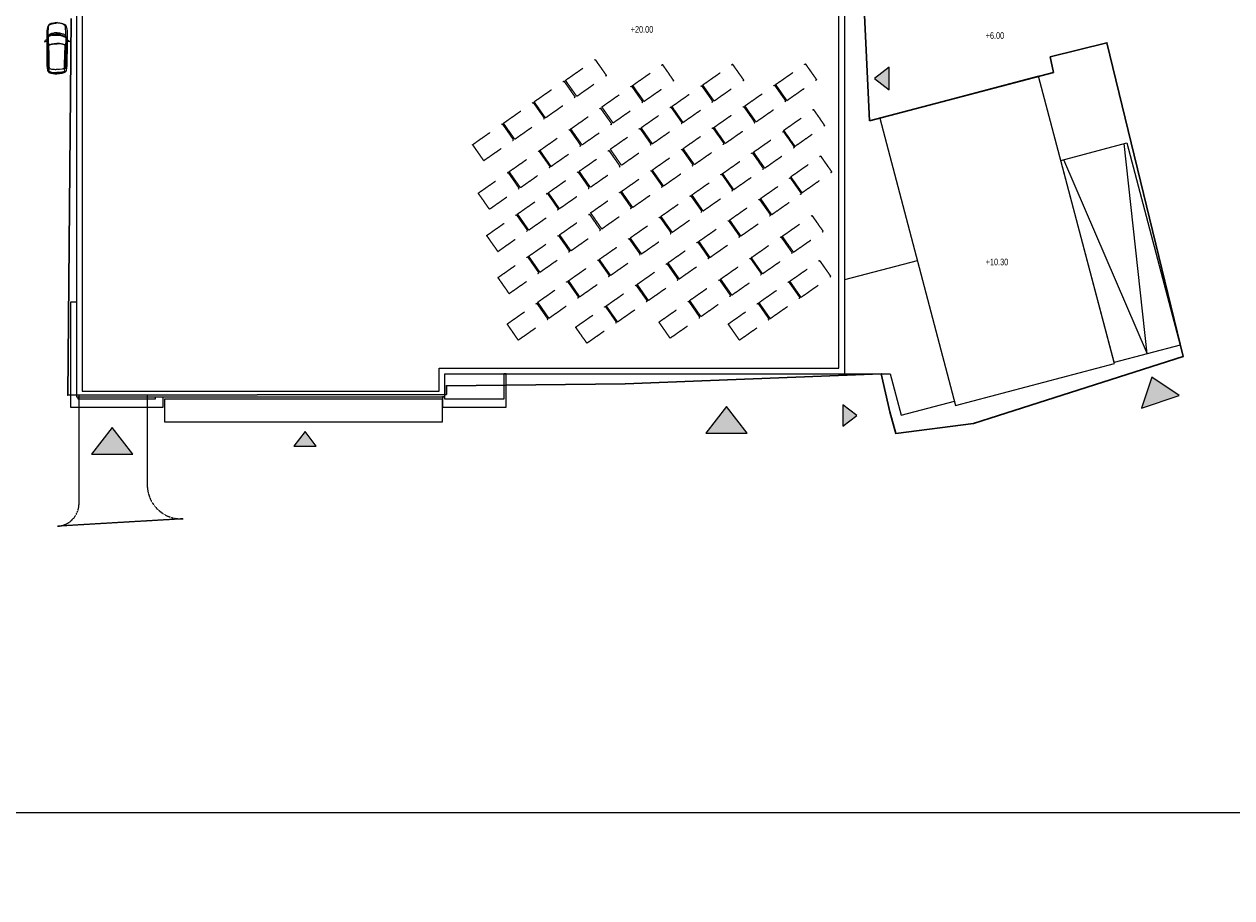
# Model space of a CAD drawing. Header units: millimetres. Extents: x -409347 to -76892, y 286088 to 1850972.
# Tile 164 of 256: x -300074 to -193800, y 634860 to 711723. Entities that reach past the tile are written whole.
import ezdxf

# ---------------------------------------------------------------- set-up
doc = ezdxf.new("R2010")
doc.units = ezdxf.units.MM
doc.linetypes.add('DGN Style 2', pattern=[3.08948, 1.853688, -1.235792])
for name, color, linetype, lineweight in [('A_P_ALLG_RWO_X_X', 20, 'Continuous', 30), ('A_P_AUSA_STR_V_X', 57, 'DGN Style 2', 0), ('A_P_AUSA_STR_X_X', 251, 'Continuous', 0), ('A_P_DACH_AUF_X_X', 141, 'Continuous', 0), ('A_P_TEXT_100_X_T', 80, 'Continuous', 0), ('A_P_WAND_BET_A_X', 25, 'Continuous', 0), ('A_P_WAND_BET_V_X', 131, 'DGN Style 2', 0), ('A_XT_PEOPLE', 5, 'Continuous', 0)]:
    doc.layers.add(name, color=color, linetype=linetype, lineweight=lineweight)
doc.styles.add('HPP200-35', font='arial.ttf', dxfattribs={"width": 0.714286, "height": 0.7})

# ---------------------------------------------------------------- blocks, each defined once
blk = doc.blocks.new('*U199')
at = {"layer": 'A_XT_PEOPLE', "extrusion": (0, 0, -1), "flags": 128}
for points in [[(-0.00757, 0.00689), (-0.00701, 0.00718), (-0.00652, 0.00736), (-0.00601, 0.00752), (-0.00552, 0.0079), (-0.00517, 0.00839), (-0.00479, 0.00881), (-0.0043, 0.00895), (-0.00439, 0.00845), (-0.00465, 0.00804), (-0.00487, 0.00756), (-0.00493, 0.00706), (-0.00554, 0.0071), (-0.00672, 0.00726)], [(0.01746, 0.00487), (0.01786, 0.00446), (0.01806, 0.00373), (0.0182, 0.00309), (0.01836, 0.00226), (0.01846, 0.00153), (0.0185, 0.00089), (0.01853, 0.00023), (0.01855, -0.00046), (0.01852, -0.0014)], [(0.01748, 0.00483), (0.01776, 0.00412), (0.01815, 0.00222), (0.01825, 0.00109), (0.01827, 0.00057), (0.01825, -0.00117)], [(0.01692, 0.0046), (0.01709, 0.00408), (0.01742, 0.00361), (0.01754, 0.00299), (0.01762, 0.0024), (0.01768, 0.00183), (0.01771, 0.00125), (0.01772, -0.00008), (0.01769, -0.00069), (0.01764, -0.00135)], [(-0.00481, 0.00737), (-0.00213, 0.00719), (0.00175, 0.00699), (0.0025, 0.00697), (0.00424, 0.00687), (0.00522, 0.00673), (0.00805, 0.0065), (0.0099, 0.00648), (0.01258, 0.00621), (0.01485, 0.00587), (0.016, 0.00568), (0.01648, 0.00557), (0.01708, 0.00532), (0.01748, 0.00485), (0.01703, 0.0046), (0.01654, 0.00461), (0.01572, 0.00447), (0.01509, 0.00438), (0.01459, 0.00437), (0.01325, 0.00456), (0.01229, 0.00461), (0.00485, 0.00522), (0.00398, 0.00525), (-0.00038, 0.00559), (-0.00146, 0.00572), (-0.00211, 0.00583)], [(0.01512, 0.00439), (0.01489, 0.00396), (0.01512, 0.00353), (0.01531, 0.00274), (0.01537, 0.00082), (0.01536, 0.0002), (0.01533, -0.00037), (0.01525, -0.00121)], [(0.01097, 0.00533), (0.01312, 0.00507), (0.01373, 0.00504), (0.01525, 0.00517), (0.01449, 0.00549), (0.01382, 0.00557), (0.01314, 0.00562), (0.01201, 0.00581)], [(-0.00672, 0.00709), (-0.00529, 0.00694), (-0.00285, 0.00653), (-0.00214, 0.00633), (-0.00152, 0.00623), (-0.00042, 0.00606), (0.00198, 0.00588), (0.00848, 0.00526), (0.00942, 0.00522), (0.01037, 0.00524), (0.01096, 0.00533), (0.01148, 0.0055), (0.01201, 0.00602)], [(0.01201, 0.00602), (0.01194, 0.00627)], [(0.01108, 0.00592), (0.01064, 0.00549), (0.01014, 0.00543), (0.00893, 0.00548), (0.00817, 0.00553), (0.00425, 0.00589), (0.0038, 0.00651)], [(0.0109, 0.00594), (0.01108, 0.00592)], [(0.00905, 0.00612), (0.0109, 0.00594)], [(0.00385, 0.00652), (0.0067, 0.00629), (0.00788, 0.00624), (0.00905, 0.00612)], [(0.0038, 0.00651), (0.00387, 0.00651)], [(0.00357, 0.00609), (0.00371, 0.00571)], [(0.00288, 0.00695), (0.00357, 0.00609)], [(-0.00494, 0.00707), (-0.00353, 0.00683), (-0.00142, 0.00642), (-0.00026, 0.00626), (0.0005, 0.0062), (0.00215, 0.00602), (0.00272, 0.00597), (0.00271, 0.00653), (0.00219, 0.00667), (0.00136, 0.00668), (-0.00061, 0.00684), (-0.00322, 0.00702), (-0.00419, 0.00707), (-0.00494, 0.00713)], [(-0.0113, 0.00036), (-0.01122, 0.00101), (-0.01104, 0.00227), (-0.01089, 0.00277), (-0.01036, 0.00426), (-0.01015, 0.00473), (-0.00988, 0.00521), (-0.00955, 0.00569), (-0.00919, 0.00615), (-0.00873, 0.00651), (-0.00824, 0.0067), (-0.00771, 0.00678), (-0.00701, 0.00682), (-0.0064, 0.00679), (-0.00566, 0.00671), (-0.00345, 0.00636), (-0.00294, 0.00626), (-0.00241, 0.00614), (-0.00208, 0.00576), (-0.00213, 0.00513), (-0.00242, 0.00442), (-0.00267, 0.00363), (-0.00281, 0.00306), (-0.00307, 0.00163), (-0.0032, 0.00071), (-0.00327, -0.00011)], [(-0.00958, 0.00287), (-0.00939, 0.00343), (-0.00922, 0.00392), (-0.00901, 0.00441), (-0.00879, 0.00489), (-0.00815, 0.00617), (-0.00783, 0.00657), (-0.00692, 0.00658), (-0.00636, 0.00657), (-0.0046, 0.00639), (-0.004, 0.0063), (-0.00315, 0.00611), (-0.00261, 0.00597), (-0.00227, 0.00554), (-0.0025, 0.00479), (-0.00275, 0.00405), (-0.00288, 0.00358), (-0.00303, 0.00299), (-0.00317, 0.0023), (-0.00327, 0.00174), (-0.00334, 0.00119), (-0.00347, -0.0001)], [(-0.01129, 0.0004), (-0.0113, -0.00025), (-0.01126, -0.00152), (-0.01116, -0.00204), (-0.01081, -0.00358), (-0.01066, -0.00407), (-0.01045, -0.00458), (-0.01017, -0.00509), (-0.00986, -0.00559), (-0.00945, -0.006), (-0.00899, -0.00624), (-0.00847, -0.00638), (-0.00778, -0.00651), (-0.00716, -0.00655), (-0.00642, -0.00655), (-0.00418, -0.00647), (-0.00367, -0.00642), (-0.00313, -0.00636), (-0.00276, -0.00603), (-0.00274, -0.00539), (-0.00294, -0.00466), (-0.0031, -0.00383), (-0.00317, -0.00326), (-0.00326, -0.0018), (-0.00329, -0.00088), (-0.00327, -0.00005)], [(-0.00639, 0.00746), (-0.00622, 0.00745)], [(-0.01856, 0.00079), (-0.01847, 0.00158), (-0.01838, 0.00224), (-0.01806, 0.00335), (-0.01758, 0.00493), (-0.01728, 0.0057), (-0.01703, 0.00628), (-0.01664, 0.00676), (-0.01617, 0.007), (-0.01544, 0.00728), (-0.01455, 0.00751), (-0.01403, 0.0076), (-0.01351, 0.00767), (-0.01224, 0.00779), (-0.01156, 0.00781), (-0.00972, 0.00778), (-0.00639, 0.00746)], [(-0.00672, 0.00726), (-0.00671, 0.00729)], [(-0.00691, 0.00722), (-0.00672, 0.00709)], [(-0.00709, 0.00723), (-0.00688, 0.0072)], [(-0.01856, 0.00081), (-0.01856, 0.00001), (-0.01854, -0.00065), (-0.01835, -0.00179), (-0.01806, -0.00342), (-0.01785, -0.00422), (-0.01766, -0.00482), (-0.01734, -0.00535), (-0.01689, -0.00563), (-0.0162, -0.006), (-0.01534, -0.00633), (-0.01484, -0.00648), (-0.01433, -0.00661), (-0.01308, -0.00687), (-0.01241, -0.00696), (-0.01058, -0.00715), (-0.00706, -0.00722)], [(-0.00722, 0.00755), (-0.00709, 0.00723)], [(-0.00763, 0.00678), (-0.00757, 0.00689)], [(-0.0098, 0.00128), (-0.00942, 0.00213), (-0.00914, 0.00301), (-0.00852, 0.00447), (-0.00769, 0.00615)], [(-0.00777, 0.0062), (-0.00825, 0.00571), (-0.00832, 0.0052), (-0.00898, 0.00394)], [(-0.00777, 0.00619), (-0.008, 0.00569), (-0.00823, 0.00522), (-0.00921, 0.00312), (-0.00953, 0.00223), (-0.00969, 0.00168), (-0.00964, 0.0023), (-0.00915, 0.00364)], [(-0.00867, 0.00653), (-0.00915, 0.00673), (-0.00994, 0.00677), (-0.01081, 0.00679), (-0.01462, 0.00675), (-0.01639, 0.00657)], [(-0.01009, 0.00155), (-0.01057, 0.00037), (-0.01071, -0.0001), (-0.01047, -0.00054), (-0.0104, 0.00003), (-0.01027, 0.00052), (-0.01018, 0.00103), (-0.01004, 0.0016), (-0.00916, 0.00359), (-0.00949, 0.00309), (-0.01007, 0.00165)], [(-0.00932, 0.00191), (-0.00929, 0.00214)], [(-0.00931, 0.00219), (-0.00943, 0.0016), (-0.00951, 0.00108), (-0.00978, -0.00121), (-0.00981, -0.00216), (-0.00979, -0.00273), (-0.00993, -0.00213), (-0.00988, -0.00124)], [(-0.00937, 0.00215), (-0.00931, 0.00219)], [(-0.00972, -0.00268), (-0.00972, -0.00176), (-0.00955, 0.00028), (-0.00932, 0.00191)], [(-0.00937, 0.00216), (-0.00947, 0.00195)], [(-0.00947, 0.00195), (-0.00959, 0.00104), (-0.00966, 0.00059)], [(-0.00966, 0.00059), (-0.00982, -0.00037)], [(-0.01003, 0.00053), (-0.0099, 0.0015), (-0.00974, 0.00228)], [(-0.01005, 0.00033), (-0.01006, -0.0003), (-0.01002, -0.00107)], [(-0.01006, 0.00029), (-0.01003, 0.00053)], [(-0.01007, 0.00165), (-0.01009, 0.00154)], [(-0.01618, 0.00692), (-0.01661, 0.00656), (-0.01697, 0.00607), (-0.01721, 0.00547), (-0.0174, 0.00495), (-0.01698, 0.00547), (-0.01675, 0.00597), (-0.0165, 0.00641), (-0.01613, 0.00691)], [(-0.01613, 0.00691), (-0.01619, 0.00691)], [(-0.01742, 0.00487), (-0.01748, 0.00433), (-0.01772, 0.00388), (-0.01786, 0.00341), (-0.01797, 0.00288), (-0.01812, 0.00233), (-0.01822, 0.0018), (-0.01833, 0.00077)], [(-0.0179, -0.00337), (-0.01789, -0.00283), (-0.01808, -0.00236), (-0.01817, -0.00187), (-0.01822, -0.00134), (-0.0183, -0.00077), (-0.01833, -0.00023), (-0.01833, 0.0008)], [(0.01685, -0.00737), (0.0172, -0.00702), (0.01748, -0.00631), (0.01769, -0.0057), (0.01795, -0.0049), (0.01813, -0.00418), (0.01825, -0.00355), (0.01835, -0.0029), (0.01845, -0.00222), (0.01853, -0.00128)], [(0.01825, -0.00117), (0.01823, -0.00138)], [(0.01678, -0.00735), (0.01714, -0.00667), (0.01774, -0.00483), (0.01797, -0.00372), (0.01805, -0.00321), (0.01823, -0.00188), (0.01824, -0.00126)], [(0.01626, -0.00689), (0.01691, -0.00597), (0.01714, -0.00524), (0.01732, -0.00438), (0.01742, -0.00382), (0.01759, -0.0025), (0.01762, -0.00188), (0.01765, -0.00123)], [(0.01676, -0.00738), (0.01685, -0.00737)], [(-0.00566, -0.00731), (-0.00298, -0.00744), (0.0009, -0.00769), (0.00165, -0.00775), (0.00339, -0.00785), (0.00438, -0.00783), (0.00722, -0.00792), (0.00906, -0.00811), (0.01176, -0.00815), (0.01405, -0.00808), (0.01521, -0.00802), (0.0157, -0.00797), (0.01632, -0.00779), (0.01678, -0.00737), (0.01636, -0.00707), (0.01587, -0.00701), (0.01507, -0.00678), (0.01445, -0.00662), (0.01396, -0.00655), (0.01261, -0.00659), (0.01165, -0.00653), (0.00419, -0.00628), (0.00332, -0.00622), (-0.00105, -0.00605), (-0.00214, -0.00605), (-0.0027, -0.00607)], [(0.01625, -0.00706), (0.01626, -0.00689)], [(0.01449, -0.00664), (0.01431, -0.00618), (0.01459, -0.00578), (0.01487, -0.00502), (0.01515, -0.00312), (0.0152, -0.00251), (0.01524, -0.00193), (0.01526, -0.00109)], [(0.01091, -0.00709), (0.01242, -0.00708), (0.01303, -0.00713), (0.01453, -0.00742), (0.01374, -0.00765), (0.01306, -0.00766), (0.01238, -0.00763), (0.01123, -0.00769)], [(-0.00772, -0.00692), (-0.0072, -0.00682), (-0.00641, -0.00682), (-0.0058, -0.00682), (-0.00361, -0.0067), (-0.00288, -0.00659), (-0.00226, -0.00655), (-0.00115, -0.00651), (0.00126, -0.00661), (0.00779, -0.00674), (0.00873, -0.00681), (0.00967, -0.00694), (0.01025, -0.00709), (0.01075, -0.00732), (0.01111, -0.00814)], [(0.01026, -0.0071), (0.01091, -0.00709)], [(0.00305, -0.00746), (0.0059, -0.00756), (0.00708, -0.00764), (0.01011, -0.00769), (0.00991, -0.00722), (0.00942, -0.0071), (0.00821, -0.00701), (0.00745, -0.00697), (0.00352, -0.00688), (0.00306, -0.00745)], [(0.00204, -0.00777), (0.003, -0.00664)], [(-0.00574, -0.007), (-0.00432, -0.00691), (-0.00218, -0.00676), (-0.00101, -0.00673), (-0.00024, -0.00675), (0.00142, -0.00677), (0.00198, -0.00678), (0.00191, -0.00733), (0.00138, -0.00742), (0.00056, -0.00733), (-0.00142, -0.00727), (-0.00342, -0.00717), (-0.005, -0.00708), (-0.00575, -0.00705)], [(-0.0027, -0.00607), (-0.0028, -0.00608)], [(-0.00975, -0.0029), (-0.00963, -0.0034), (-0.00948, -0.0039), (-0.00932, -0.00439), (-0.00884, -0.00574), (-0.00856, -0.00617), (-0.00766, -0.00629), (-0.00711, -0.00633), (-0.00534, -0.00636), (-0.00472, -0.00634), (-0.00387, -0.00624), (-0.00331, -0.00617), (-0.00292, -0.00579), (-0.00306, -0.00501), (-0.00323, -0.00424), (-0.00331, -0.00376), (-0.00338, -0.00316), (-0.00344, -0.00246), (-0.00348, -0.0019), (-0.00349, -0.00134), (-0.00347, -0.00004)], [(-0.00509, -0.00889), (-0.00528, -0.00822), (-0.00555, -0.0076), (-0.00581, -0.00704)], [(-0.00839, -0.0064), (-0.00801, -0.00677), (-0.00749, -0.00703), (-0.00696, -0.00723), (-0.00661, -0.00757), (-0.00631, -0.00798), (-0.00601, -0.00846), (-0.00559, -0.00889)], [(-0.00697, -0.00722), (-0.00696, -0.00722)], [(-0.00807, -0.00721), (-0.00769, -0.0069)], [(-0.00939, -0.00603), (-0.00989, -0.00617), (-0.01068, -0.00612), (-0.01155, -0.00604), (-0.01533, -0.00556), (-0.01707, -0.00519)], [(-0.00998, -0.00401), (-0.00955, -0.0051), (-0.00962, -0.00445), (-0.00985, -0.00375), (-0.01008, -0.00289)], [(-0.00977, -0.00315), (-0.00972, -0.00268)], [(-0.0098, -0.00266), (-0.0098, -0.00267)], [(-0.01013, -0.00299), (-0.01022, -0.00425), (-0.0102, -0.00474), (-0.00984, -0.00509), (-0.00996, -0.00452), (-0.00998, -0.00401), (-0.01005, -0.00351), (-0.0101, -0.00292), (-0.01001, -0.00207)], [(-0.00987, -0.00068), (-0.01004, -0.00133), (-0.01013, -0.00299)], [(-0.0099, -0.00091), (-0.00987, -0.00068)], [(-0.00988, -0.00124), (-0.00989, -0.0007)], [(-0.01001, -0.00207), (-0.0099, -0.00091)], [(-0.00997, -0.00163), (-0.00992, -0.00196)], [(-0.0169, -0.00555), (-0.01728, -0.00515), (-0.01758, -0.00462), (-0.01776, -0.00399), (-0.01788, -0.00346), (-0.01753, -0.00402), (-0.01735, -0.00455), (-0.01716, -0.00501), (-0.0169, -0.00554)]]:
    blk.add_lwpolyline(points, dxfattribs=at)
at = {"layer": 'A_XT_PEOPLE'}
for points in [[(0.00533, -0.00893), (0.00525, -0.00894), (0.00518, -0.00894), (0.0051, -0.0089)], [(0.00559, -0.00889), (0.00551, -0.00893), (0.00542, -0.00893), (0.00533, -0.00893)]]:
    blk.add_open_spline(points, degree=3, dxfattribs=at)
blk = doc.blocks.new('*U208')
at = {"layer": 'A_P_WAND_BET_V_X'}
for points in [[(-7.82, 10.59), (-5.25, 12.47)], [(-5.25, 12.47), (-5.23, 12.43), (-4.24, 11.08)], [(-1.9, 10.27), (0.67, 12.15)], [(0.67, 12.15), (0.7, 12.11), (1.69, 10.76)], [(4.26, 10.44), (6.83, 12.32)], [(6.83, 12.32), (6.86, 12.28), (7.85, 10.93)], [(10.67, 10.61), (13.24, 12.49)], [(13.24, 12.49), (13.27, 12.46), (14.26, 11.11)], [(-6.81, 9.2), (-4.24, 11.08)], [(-0.88, 8.88), (1.69, 10.76)], [(5.28, 9.05), (7.85, 10.93)], [(11.69, 9.23), (14.26, 11.11)], [(-10.54, 8.64), (-7.97, 10.52)], [(-7.97, 10.52), (-7.94, 10.48), (-6.95, 9.13)], [(-6.81, 9.2), (-7.8, 10.55), (-7.82, 10.59)], [(-4.57, 8.32), (-2.01, 10.2)], [(-2.01, 10.2), (-1.98, 10.17), (-0.99, 8.81)], [(-0.88, 8.88), (-1.87, 10.23), (-1.9, 10.27)], [(1.59, 8.49), (4.15, 10.37)], [(4.15, 10.37), (4.18, 10.34), (5.17, 8.99)], [(5.28, 9.05), (4.29, 10.4), (4.26, 10.44)], [(8.01, 8.68), (10.58, 10.56)], [(10.58, 10.56), (10.6, 10.52), (11.59, 9.17)], [(11.69, 9.23), (10.7, 10.58), (10.67, 10.61)], [(-13.2, 6.7), (-10.63, 8.58)], [(-10.63, 8.58), (-10.6, 8.54), (-9.61, 7.19)], [(-9.52, 7.25), (-10.51, 8.6), (-10.54, 8.64)], [(-9.52, 7.25), (-6.95, 9.13)], [(-3.56, 6.93), (-0.99, 8.81)], [(2.6, 7.11), (5.17, 8.99)], [(5.33, 6.73), (7.9, 8.61)], [(7.9, 8.61), (7.93, 8.58), (8.91, 7.22)], [(9.02, 7.29), (8.03, 8.64), (8.01, 8.68)], [(9.02, 7.29), (11.59, 9.17)], [(-7.26, 6.33), (-4.69, 8.21)], [(-4.69, 8.21), (-4.67, 8.17), (-3.68, 6.82)], [(-3.56, 6.93), (-4.55, 8.28), (-4.57, 8.32)], [(-1.08, 6.56), (1.49, 8.44)], [(1.49, 8.44), (1.52, 8.4), (2.51, 7.05)], [(2.6, 7.11), (1.61, 8.46), (1.59, 8.49)], [(11.48, 6.61), (14.05, 8.49)], [(14.05, 8.49), (14.07, 8.45), (15.06, 7.1)], [(-15.88, 4.75), (-13.31, 6.63)], [(-13.31, 6.63), (-13.28, 6.6), (-12.29, 5.25)], [(-12.18, 5.31), (-13.17, 6.66), (-13.2, 6.7)], [(-12.18, 5.31), (-9.61, 7.19)], [(-6.25, 4.94), (-3.68, 6.82)], [(-3.76, 4.61), (-1.19, 6.49)], [(-1.19, 6.49), (-1.16, 6.46), (-0.17, 5.11)], [(-0.06, 5.17), (-1.05, 6.52), (-1.08, 6.56)], [(-0.06, 5.17), (2.51, 7.05)], [(2.66, 4.81), (5.23, 6.69)], [(5.23, 6.69), (5.25, 6.65), (6.24, 5.3)], [(6.35, 5.34), (5.36, 6.7), (5.33, 6.73)], [(6.35, 5.34), (8.91, 7.22)], [(8.86, 4.63), (11.43, 6.51)], [(11.43, 6.51), (11.45, 6.48), (12.44, 5.13)], [(12.49, 5.22), (11.5, 6.57), (11.48, 6.61)], [(12.49, 5.22), (15.06, 7.1)], [(-9.94, 4.38), (-7.37, 6.26)], [(-7.37, 6.26), (-7.35, 6.23), (-6.36, 4.87)], [(-6.25, 4.94), (-7.24, 6.29), (-7.26, 6.33)], [(-14.86, 3.37), (-15.85, 4.72), (-15.88, 4.75)], [(-14.86, 3.37), (-12.29, 5.25)], [(-12.6, 2.45), (-10.03, 4.33)], [(-10.03, 4.33), (-10.01, 4.29), (-9.02, 2.94)], [(-8.93, 2.99), (-9.92, 4.35), (-9.94, 4.38)], [(-8.93, 2.99), (-6.36, 4.87)], [(-6.44, 2.62), (-3.87, 4.5)], [(-3.87, 4.5), (-3.85, 4.46), (-2.86, 3.11)], [(-2.74, 3.23), (-3.73, 4.58), (-3.76, 4.61)], [(-2.74, 3.23), (-0.17, 5.11)], [(-0.02, 2.86), (2.55, 4.74)], [(2.55, 4.74), (2.57, 4.71), (3.56, 3.36)], [(3.67, 3.42), (2.68, 4.77), (2.66, 4.81)], [(3.67, 3.42), (6.24, 5.3)], [(6.18, 2.69), (8.75, 4.57)], [(8.75, 4.57), (8.77, 4.53), (9.76, 3.18)], [(9.87, 3.24), (8.88, 4.6), (8.86, 4.63)], [(9.87, 3.24), (12.44, 5.13)], [(12.18, 2.53), (14.75, 4.42)], [(14.75, 4.42), (14.78, 4.38), (15.77, 3.03)], [(1, 1.48), (3.56, 3.36)], [(-15.28, 0.5), (-12.71, 2.38)], [(-12.71, 2.38), (-12.69, 2.35), (-11.7, 0.99)], [(-11.59, 1.06), (-12.58, 2.41), (-12.6, 2.45)], [(-11.59, 1.06), (-9.02, 2.94)], [(-9.12, 0.67), (-6.55, 2.55)], [(-6.55, 2.55), (-6.53, 2.52), (-5.54, 1.17)], [(-5.43, 1.23), (-6.42, 2.58), (-6.44, 2.62)], [(-5.43, 1.23), (-2.86, 3.11)], [(-2.68, 0.93), (-0.11, 2.81)], [(-0.11, 2.81), (-0.09, 2.77), (0.9, 1.42)], [(1, 1.48), (0.01, 2.83), (-0.02, 2.86)], [(3.52, 0.75), (6.08, 2.63)], [(6.08, 2.63), (6.11, 2.6), (7.1, 1.24)], [(7.19, 1.3), (6.2, 2.65), (6.18, 2.69)], [(7.19, 1.3), (9.76, 3.18)], [(9.56, 0.56), (12.13, 2.44)], [(12.13, 2.44), (12.16, 2.4), (13.14, 1.05)], [(13.2, 1.15), (12.21, 2.5), (12.18, 2.53)], [(13.2, 1.15), (15.77, 3.03)], [(-8.11, -0.71), (-5.54, 1.17)], [(-1.67, -0.46), (0.9, 1.42)], [(4.53, -0.64), (7.1, 1.24)], [(-14.27, -0.89), (-15.26, 0.46), (-15.28, 0.5)], [(-14.27, -0.89), (-11.7, 0.99)], [(-11.79, -1.26), (-9.22, 0.62)], [(-9.22, 0.62), (-9.19, 0.58), (-8.2, -0.77)], [(-8.11, -0.71), (-9.1, 0.64), (-9.12, 0.67)], [(-5.36, -1.02), (-2.79, 0.86)], [(-2.79, 0.86), (-2.77, 0.83), (-1.78, -0.52)], [(-1.67, -0.46), (-2.66, 0.89), (-2.68, 0.93)], [(0.84, -1.19), (3.41, 0.69)], [(3.41, 0.69), (3.43, 0.65), (4.42, -0.7)], [(4.53, -0.64), (3.54, 0.72), (3.52, 0.75)], [(6.88, -1.39), (9.45, 0.49)], [(9.45, 0.49), (9.48, 0.46), (10.47, -0.89)], [(10.58, -0.83), (9.59, 0.52), (9.56, 0.56)], [(10.58, -0.83), (13.14, 1.05)], [(-10.77, -2.65), (-8.2, -0.77)], [(-4.35, -2.41), (-5.34, -1.05), (-5.36, -1.02)], [(-4.35, -2.41), (-1.78, -0.52)], [(1.85, -2.58), (4.42, -0.7)], [(7.9, -2.77), (10.47, -0.89)], [(11.54, -2.72), (14.11, -0.84)], [(14.11, -0.84), (14.14, -0.87), (15.13, -2.22)], [(-14.46, -3.21), (-11.89, -1.33)], [(-11.89, -1.33), (-11.87, -1.36), (-10.88, -2.71)], [(-10.77, -2.65), (-11.76, -1.3), (-11.79, -1.26)], [(-8.05, -3.01), (-5.48, -1.13)], [(-5.48, -1.13), (-5.45, -1.17), (-4.47, -2.52)], [(-1.83, -3.15), (0.74, -1.27)], [(0.74, -1.27), (0.77, -1.31), (1.76, -2.66)], [(1.85, -2.58), (0.86, -1.23), (0.84, -1.19)], [(4.22, -3.32), (6.79, -1.44)], [(6.79, -1.44), (6.81, -1.48), (7.8, -2.83)], [(7.9, -2.77), (6.91, -1.42), (6.88, -1.39)], [(-13.45, -4.6), (-10.88, -2.71)], [(-10.73, -4.96), (-8.16, -3.08)], [(-8.16, -3.08), (-8.13, -3.11), (-7.14, -4.46)], [(-7.03, -4.4), (-8.02, -3.05), (-8.05, -3.01)], [(-7.03, -4.4), (-4.47, -2.52)], [(-0.81, -4.54), (-1.8, -3.19), (-1.83, -3.15)], [(-0.81, -4.54), (1.76, -2.66)], [(5.23, -4.71), (7.8, -2.83)], [(8.86, -4.66), (11.43, -2.78)], [(11.43, -2.78), (11.46, -2.82), (12.45, -4.17)], [(12.56, -4.1), (11.57, -2.75), (11.54, -2.72)], [(12.56, -4.1), (15.13, -2.22)], [(-13.45, -4.6), (-14.44, -3.24), (-14.46, -3.21)], [(-4.51, -5.1), (-1.94, -3.22)], [(-1.94, -3.22), (-1.91, -3.25), (-0.92, -4.6)], [(1.54, -5.27), (4.11, -3.39)], [(4.11, -3.39), (4.14, -3.42), (5.13, -4.78)], [(5.23, -4.71), (4.25, -3.36), (4.22, -3.32)], [(9.88, -6.05), (12.45, -4.17)], [(-13.39, -6.89), (-10.82, -5.01)], [(-10.82, -5.01), (-10.8, -5.05), (-9.81, -6.4)], [(-9.71, -6.34), (-10.7, -4.99), (-10.73, -4.96)], [(-9.71, -6.34), (-7.14, -4.46)], [(-7.17, -7.03), (-4.6, -5.15)], [(-4.6, -5.15), (-4.58, -5.19), (-3.59, -6.54)], [(-3.49, -6.48), (-4.48, -5.13), (-4.51, -5.1)], [(-3.49, -6.48), (-0.92, -4.6)], [(2.56, -6.66), (1.57, -5.3), (1.54, -5.27)], [(2.56, -6.66), (5.13, -4.78)], [(6.2, -6.6), (8.77, -4.72)], [(8.77, -4.72), (8.8, -4.75), (9.79, -6.1)], [(9.88, -6.05), (8.89, -4.7), (8.86, -4.66)], [(12.29, -6.66), (14.86, -4.78)], [(14.86, -4.78), (14.89, -4.81), (15.88, -6.16)], [(-1.13, -7.22), (1.44, -5.34)], [(1.44, -5.34), (1.47, -5.38), (2.46, -6.73)], [(7.22, -7.99), (9.79, -6.1)], [(13.31, -8.05), (15.88, -6.16)], [(-12.38, -8.28), (-13.36, -6.93), (-13.39, -6.89)], [(-12.38, -8.28), (-9.81, -6.4)], [(-9.85, -8.98), (-7.28, -7.1)], [(-7.28, -7.1), (-7.25, -7.13), (-6.26, -8.48)], [(-6.16, -8.42), (-7.14, -7.07), (-7.17, -7.03)], [(-6.16, -8.42), (-3.59, -6.54)], [(-3.8, -9.17), (-1.23, -7.29)], [(-1.23, -7.29), (-1.21, -7.33), (-0.22, -8.68)], [(-0.11, -8.61), (-1.1, -7.26), (-1.13, -7.22)], [(-0.11, -8.61), (2.46, -6.73)], [(3.52, -8.54), (6.09, -6.66)], [(6.09, -6.66), (6.12, -6.7), (7.11, -8.05)], [(7.22, -7.99), (6.23, -6.63), (6.2, -6.6)], [(9.63, -8.59), (12.2, -6.71)], [(12.2, -6.71), (12.22, -6.75), (13.21, -8.1)], [(13.31, -8.05), (12.32, -6.69), (12.29, -6.66)], [(-8.83, -10.37), (-6.26, -8.48)], [(4.54, -9.93), (7.11, -8.05)], [(10.64, -9.98), (13.21, -8.1)], [(-12.5, -10.96), (-9.93, -9.08)], [(-9.93, -9.08), (-9.91, -9.11), (-8.92, -10.47)], [(-8.83, -10.37), (-9.82, -9.01), (-9.85, -8.98)], [(-6.47, -11.11), (-3.9, -9.23)], [(-3.9, -9.23), (-3.87, -9.26), (-2.88, -10.61)], [(-2.79, -10.56), (-3.78, -9.21), (-3.8, -9.17)], [(-2.79, -10.56), (-0.22, -8.68)], [(0.86, -10.5), (3.43, -8.62)], [(3.43, -8.62), (3.45, -8.65), (4.44, -10.01)], [(4.54, -9.93), (3.55, -8.58), (3.52, -8.54)], [(6.95, -10.54), (9.52, -8.66)], [(9.52, -8.66), (9.55, -8.69), (10.54, -10.05)], [(10.64, -9.98), (9.65, -8.63), (9.63, -8.59)], [(-11.49, -12.35), (-8.92, -10.47)], [(-5.45, -12.49), (-2.88, -10.61)], [(1.87, -11.89), (0.88, -10.53), (0.86, -10.5)], [(1.87, -11.89), (4.44, -10.01)], [(7.97, -11.93), (6.98, -10.58), (6.95, -10.54)], [(7.97, -11.93), (10.54, -10.05)], [(-11.49, -12.35), (-12.47, -10.99), (-12.5, -10.96)], [(-5.45, -12.49), (-6.44, -11.14), (-6.47, -11.11)]]:
    blk.add_open_spline(points, degree=1, dxfattribs=at)

msp = doc.modelspace()

# ---------------------------------------------------------------- hatches: boundary and pattern name
at = {"layer": 'A_P_WAND_BET_A_X', "ltscale": 0.003888}
for points in [[(-223947, 705957), (-223947, 707931), (-225233, 706944)], [(-276345, 674610), (-274372, 674610), (-275358, 675896)]]:
    msp.add_hatch(color=256, dxfattribs=at).paths.add_polyline_path(points)
at = {"layer": 'A_P_WAND_BET_A_X'}
for points in [[(-201762, 677939), (-198443, 679069), (-200839, 680666)], [(-240081, 675726), (-236458, 675726), (-238269, 678087)], [(-228027, 678235), (-228027, 676368), (-226811, 677302)], [(-294147, 673882), (-290524, 673882), (-292335, 676242)]]:
    msp.add_hatch(color=256, dxfattribs=at).paths.add_polyline_path(points)

# ---------------------------------------------------------------- linework, layer by layer
at = {"layer": 'A_P_ALLG_RWO_X_X', "ltscale": 0.01, "flags": 128}
for points in [[(-225693, 703214), (-227496, 741722)], [(-295936, 712213), (-296244, 679072), (-262913, 679155), (-262915, 679910), (-247198, 680080), (-224652, 680968), (-223909, 677629), (-223383, 675723), (-216548, 676585), (-215061, 677060)], [(-225693, 703214), (-209507, 707485), (-209781, 708835), (-204797, 710090), (-198092, 682480), (-215061, 677060)]]:
    msp.add_lwpolyline(points, dxfattribs=at)
at = {"layer": 'A_P_AUSA_STR_V_X'}
msp.add_lwpolyline([(-289244, 679080), (-289244, 671199, 0.4314642), (-286069, 668204), (-297127, 667556, 0.3971708), (-295244, 669552), (-295244, 679080)], format="xyb", dxfattribs=at)
at = {"layer": 'A_P_AUSA_STR_X_X', "ltscale": 0.01, "transparency": 33554585, "flags": 128}
msp.add_lwpolyline([(-208621, 699803), (-201258, 682721), (-203285, 701212)], dxfattribs=at)
at = {"layer": 'A_P_AUSA_STR_X_X', "ltscale": 0.01, "transparency": 33554585}
msp.add_3dface([(-204159, 681955), (-208853, 699742), (-203052, 701273), (-198357, 683486)], dxfattribs=at)
at = {"layer": 'A_P_DACH_AUF_X_X'}
for p, q in [((-227871, 689255), (-221473, 690944)), ((-222897, 677331), (-218207, 678568))]:
    msp.add_line(p, q, dxfattribs=at)
at = {"layer": 'A_P_DACH_AUF_X_X', "flags": 128}
msp.add_lwpolyline([(-227871, 680968), (-223857, 680968), (-222897, 677331)], dxfattribs=at)
at = {"layer": 'A_P_DACH_AUF_X_X'}
msp.add_3dface([(-204132, 681865), (-210804, 707143), (-224776, 703456), (-218104, 678178)], dxfattribs=at)
at = {"layer": 'A_P_WAND_BET_A_X', "flags": 128}
for points in [[(-295477, 707659), (-295477, 678943), (-263042, 678943), (-263042, 680968), (-227871, 680968), (-227871, 712216), (-227873, 738560), (-263042, 738560), (-263042, 738560), (-263042, 738560), (-263042, 738560), (-295477, 738560), (-295477, 707659)], [(-294977, 708159), (-294977, 679443), (-263542, 679443), (-263542, 681468), (-228371, 681468), (-228371, 712216), (-228373, 738060), (-263042, 738060), (-294977, 738060), (-294977, 708159)], [(-263041, 678731), (-263041, 678943), (-263257, 678943), (-263257, 678031), (-257648, 678031), (-257648, 680968), (-257864, 680968), (-257864, 678731)], [(-201762, 677939), (-198443, 679069), (-200839, 680666)], [(-240081, 675726), (-236458, 675726), (-238269, 678087)], [(-228027, 678235), (-228027, 676368), (-226811, 677302)], [(-294147, 673882), (-290524, 673882), (-292335, 676242)]]:
    msp.add_lwpolyline(points, close=True, dxfattribs=at)
at = {"layer": 'A_P_WAND_BET_A_X', "ltscale": 0.003888, "flags": 128}
for points in [[(-223947, 705957), (-223947, 707931), (-225233, 706944)], [(-276345, 674610), (-274372, 674610), (-275358, 675896)]]:
    msp.add_lwpolyline(points, close=True, dxfattribs=at)
at = {"layer": 'A_P_WAND_BET_A_X', "flags": 128}
for points in [[(-295477, 687251), (-296009, 687251), (-296009, 678031), (-287834, 678031), (-287834, 678943)], [(-288534, 678943), (-288534, 678731), (-295309, 678731), (-295309, 678943)]]:
    msp.add_lwpolyline(points, dxfattribs=at)
at = {"layer": 'A_P_WAND_BET_A_X', "ltscale": 0.01}
msp.add_3dface([(-409347, 1850972), (-87526, 1850972), (-87526, 286088), (-409347, 286088)], dxfattribs=at)
at = {"layer": 'A_P_WAND_BET_A_X'}
msp.add_3dface([(-263257, 678731), (-287722, 678731), (-287722, 676728), (-263257, 676728)], dxfattribs=at)
at = {"layer": 'A_P_WAND_BET_V_X'}
msp.add_3dface([(-393814, 777359), (-393807, 642359), (-111013, 642374), (-111020, 777374)], dxfattribs=at)

# ---------------------------------------------------------------- block references
at = {"layer": 'A_P_WAND_BET_V_X', "xscale": 999.9999999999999, "yscale": 999.9999999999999, "zscale": 999.9999999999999, "rotation": 358.7639404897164}
msp.add_blockref('*U208', (-244842, 696031), dxfattribs=at)
at = {"layer": 'A_XT_PEOPLE', "extrusion": (0, 0, -1), "xscale": 121214.7972637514, "yscale": 121214.7972637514, "zscale": 1000, "rotation": 86.95077819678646}
msp.add_blockref('*U199', (297154, 709604), dxfattribs=at)

# ---------------------------------------------------------------- texts
at = {"layer": 'A_P_TEXT_100_X_T', "color": 6, "linetype": 'Continuous', "true_color": 0xff00ff, "char_height": 588.6, "attachment_point": 1, "line_spacing_factor": 0.6, "style": 'HPP200-35'}
for s, insert in [('+20.00', (-246696, 711556)), ('+6.00', (-215459, 711019)), ('+10.30', (-215459, 691098))]:
    msp.add_mtext(s, dxfattribs=dict(at, insert=insert))

doc.saveas('drawing.dxf')
